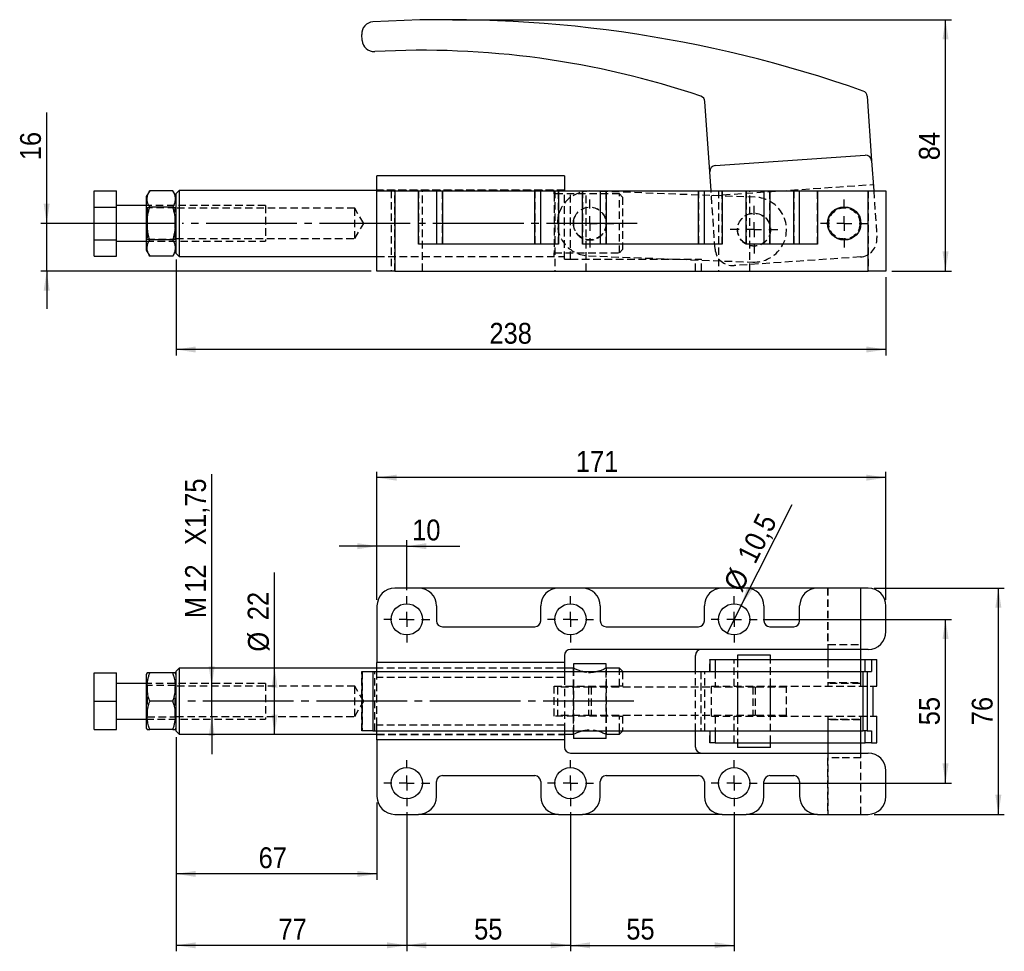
# Model space of a CAD drawing. Extents: x 55 to 804, y 46 to 553.
# Tile 2 of 3: x 87 to 418, y 228 to 541. Entities that reach past the tile are written whole.
import ezdxf

# ---------------------------------------------------------------- set-up
doc = ezdxf.new("R2010")
doc.units = 0
doc.header["$LTSCALE"] = 2
for name, pattern in [('SLD-MISTA-LONGA', [19.05, 15.24, -1.27, 1.27, -1.27]), ('SLD-SÓLIDA', [0]), ('SLD-TRACEJADA', [1.905, 1.27, -0.635])]:
    doc.linetypes.add(name, pattern=pattern)
doc.layers.get('0').update_dxf_attribs({"linetype": 'CONTINUOUS'})
doc.styles.add('SLDTEXTSTYLE0', font='GOTHIC.TTF', dxfattribs={"width": 0.913})
doc.dimstyles.new('SLDDIMSTYLE0', dxfattribs={"dimtxt": 7, "dimasz": 6.604, "dimexe": 0, "dimexo": 0.0625, "dimgap": 1.75, "dimtad": 1, "dimrnd": 1e-09, "dimzin": 12, "dimtxsty": 'SLDTEXTSTYLE0', "dimsah": 1, "dimcen": 0.09, "dimazin": 3, "dimtfac": 1, "dimtmove": 0, "dimatfit": 3, "dimtolj": 1, "dimtzin": 12})
doc.dimstyles.new('SLDDIMSTYLE1', dxfattribs={"dimtxt": 7, "dimasz": 6.604, "dimexe": 0, "dimexo": 0.0625, "dimgap": 1.75, "dimtad": 1, "dimdec": 0, "dimrnd": 1e-09, "dimzin": 12, "dimtxsty": 'SLDTEXTSTYLE0', "dimsah": 1, "dimcen": 0.09, "dimazin": 3, "dimtfac": 1, "dimtofl": 0, "dimtmove": 0, "dimatfit": 3, "dimtolj": 1, "dimtzin": 12})
doc.dimstyles.new('SLDDIMSTYLE2', dxfattribs={"dimtxt": 7, "dimasz": 6.604, "dimexe": 0, "dimexo": 0.0625, "dimgap": 1.75, "dimtad": 1, "dimdec": 0, "dimrnd": 1e-09, "dimzin": 12, "dimtxsty": 'SLDTEXTSTYLE0', "dimsah": 1, "dimcen": 0.09, "dimazin": 3, "dimtfac": 1, "dimtdec": 0, "dimtofl": 0, "dimtmove": 0, "dimatfit": 3, "dimtolj": 1, "dimtzin": 12})
doc.dimstyles.new('SLDDIMSTYLE3', dxfattribs={"dimtxt": 7, "dimasz": 6.604, "dimexe": 0, "dimexo": 0.0625, "dimgap": 1.75, "dimtad": 1, "dimrnd": 1e-09, "dimzin": 12, "dimtxsty": 'SLDTEXTSTYLE0', "dimsah": 1, "dimcen": 0.09, "dimazin": 3, "dimtfac": 1, "dimtofl": 0, "dimtmove": 0, "dimatfit": 3, "dimtolj": 1, "dimtzin": 12})
doc.dimstyles.new('SLDDIMSTYLE4', dxfattribs={"dimtxt": 7, "dimasz": 6.604, "dimexe": 0, "dimexo": 0.0625, "dimgap": 1.75, "dimtad": 1, "dimrnd": 1e-09, "dimzin": 12, "dimtxsty": 'SLDTEXTSTYLE0', "dimblk1": 'NONE', "dimsah": 1, "dimcen": 0, "dimazin": 3, "dimtfac": 1, "dimtmove": 0, "dimatfit": 3, "dimtolj": 1, "dimtzin": 12})

# ---------------------------------------------------------------- blocks, each defined once
blk = doc.blocks.new('*D1')
for p, q in [((95.89, 472.39), (95.89, 509.66)), ((139.36, 472.39), (93.89, 472.39)), ((95.89, 456.39), (95.89, 472.39)), ((204.85, 456.39), (93.89, 456.39)), ((95.89, 456.39), (95.89, 443.69))]:
    blk.add_line(p, q)
for points in [[(95.89, 472.39), (96.9, 479), (94.87, 479)], [(95.89, 456.39), (94.87, 449.79), (96.9, 449.79)]]:
    blk.add_solid(points)
at = {"insert": (86.95, 493.63, 0.1), "char_height": 7, "attachment_point": 1, "rotation": 90, "style": 'SLDTEXTSTYLE0'}
blk.add_mtext('16', dxfattribs=at)
blk = doc.blocks.new('*D2')
for p, q in [((232.23, 540.83), (399.85, 540.83)), ((397.85, 456.39), (397.85, 540.83)), ((379.85, 456.39), (399.85, 456.39))]:
    blk.add_line(p, q)
for points in [[(397.85, 540.83), (396.83, 534.23), (398.87, 534.23)], [(397.85, 456.39), (398.87, 463), (396.83, 463)]]:
    blk.add_solid(points)
at = {"insert": (388.91, 493.63, 0.1), "char_height": 7, "attachment_point": 1, "rotation": 90, "style": 'SLDTEXTSTYLE0'}
blk.add_mtext('84', dxfattribs=at)
blk = doc.blocks.new('*D3')
for p, q in [((139.36, 460.28), (139.36, 428.05)), ((377.85, 454.39), (377.85, 428.05)), ((377.85, 430.05), (139.36, 430.05))]:
    blk.add_line(p, q)
for points in [[(139.36, 430.05), (145.96, 429.04), (145.96, 431.07)], [(377.85, 430.05), (371.25, 431.07), (371.25, 429.04)]]:
    blk.add_solid(points)
at = {"insert": (244.63, 439, 0.1), "char_height": 7, "attachment_point": 1, "style": 'SLDTEXTSTYLE0'}
blk.add_mtext('238', dxfattribs=at)
blk = doc.blocks.new('SW_CENTERMARKSYMBOL_0')
at = {"color": 0}
for p, q in [((0, 5), (0, 8.05)), ((-5, 0), (-8.05, 0)), ((0, 0), (-2.5, 0)), ((0, 0), (0, 2.5)), ((0, 0), (0, -2.5)), ((0, 0), (2.5, 0)), ((5, 0), (8.05, 0)), ((0, -5), (0, -8.05))]:
    blk.add_line(p, q, dxfattribs=at)
blk = doc.blocks.new('SW_CENTERMARKSYMBOL_1')
at = {"color": 0}
for p, q in [((0, 5), (0, 8.05)), ((-5, 0), (-8.05, 0)), ((0, 0), (-2.5, 0)), ((0, 0), (0, 2.5)), ((0, 0), (0, -2.5)), ((0, 0), (2.5, 0)), ((5, 0), (8.05, 0)), ((0, -5), (0, -8.05))]:
    blk.add_line(p, q, dxfattribs=at)
blk = doc.blocks.new('SW_CENTERMARKSYMBOL_2')
at = {"color": 0}
for p, q in [((0, 5), (0, 8.05)), ((-5, 0), (-8.05, 0)), ((0, 0), (-2.5, 0)), ((0, 0), (0, 2.5)), ((0, 0), (0, -2.5)), ((0, 0), (2.5, 0)), ((5, 0), (8.05, 0)), ((0, -5), (0, -8.05))]:
    blk.add_line(p, q, dxfattribs=at)
blk = doc.blocks.new('*D7')
for p, q in [((139.36, 299.81), (139.36, 251.92)), ((206.85, 277.92), (206.85, 251.92)), ((206.85, 253.92), (139.36, 253.92))]:
    blk.add_line(p, q)
for points in [[(139.36, 253.92), (145.96, 252.91), (145.96, 254.94)], [(206.85, 253.92), (200.25, 254.94), (200.25, 252.91)]]:
    blk.add_solid(points)
at = {"insert": (167.09, 262.86, -44.19), "char_height": 7, "attachment_point": 1, "style": 'SLDTEXTSTYLE0'}
blk.add_mtext('67', dxfattribs=at)
blk = doc.blocks.new('*D8')
for p, q in [((139.36, 299.81), (139.36, 227.92)), ((216.85, 274.67), (216.85, 227.92)), ((216.85, 229.92), (139.36, 229.92))]:
    blk.add_line(p, q)
for points in [[(139.36, 229.92), (145.96, 228.91), (145.96, 230.94)], [(216.85, 229.92), (210.25, 230.94), (210.25, 228.91)]]:
    blk.add_solid(points)
at = {"insert": (173.76, 238.86, -44.19), "char_height": 7, "attachment_point": 1, "style": 'SLDTEXTSTYLE0'}
blk.add_mtext('77', dxfattribs=at)
blk = doc.blocks.new('*D9')
for p, q in [((216.85, 274.67), (216.85, 227.92)), ((271.85, 274.67), (271.85, 227.92)), ((271.85, 229.92), (216.85, 229.92))]:
    blk.add_line(p, q)
for points in [[(216.85, 229.92), (223.45, 228.91), (223.45, 230.94)], [(271.85, 229.92), (265.25, 230.94), (265.25, 228.91)]]:
    blk.add_solid(points)
at = {"insert": (239.49, 238.86, -44.19), "char_height": 7, "attachment_point": 1, "style": 'SLDTEXTSTYLE0'}
blk.add_mtext('55', dxfattribs=at)
blk = doc.blocks.new('*D10')
for p, q in [((271.85, 274.67), (271.85, 227.92)), ((326.85, 274.67), (326.85, 227.92)), ((271.85, 229.92), (326.85, 229.92))]:
    blk.add_line(p, q)
for points in [[(271.85, 229.92), (278.45, 228.91), (278.45, 230.94)], [(326.85, 229.92), (320.25, 230.94), (320.25, 228.91)]]:
    blk.add_solid(points)
at = {"insert": (290.61, 238.86, -44.19), "char_height": 7, "attachment_point": 1, "style": 'SLDTEXTSTYLE0'}
blk.add_mtext('55', dxfattribs=at)
blk = doc.blocks.new('*D11')
for p, q in [((336.6, 339.42), (399.85, 339.42)), ((397.85, 284.42), (397.85, 339.42)), ((336.6, 284.42), (399.85, 284.42))]:
    blk.add_line(p, q)
for points in [[(397.85, 339.42), (396.83, 332.82), (398.87, 332.82)], [(397.85, 284.42), (398.87, 291.03), (396.83, 291.03)]]:
    blk.add_solid(points)
at = {"insert": (388.91, 303.85, -44.19), "char_height": 7, "attachment_point": 1, "rotation": 90, "style": 'SLDTEXTSTYLE0'}
blk.add_mtext('55', dxfattribs=at)
blk = doc.blocks.new('*D12')
for p, q in [((373.85, 349.92), (417.6, 349.92)), ((415.6, 273.92), (415.6, 349.92)), ((373.85, 273.92), (417.6, 273.92))]:
    blk.add_line(p, q)
for points in [[(415.6, 349.92), (414.58, 343.32), (416.62, 343.32)], [(415.6, 273.92), (416.62, 280.53), (414.58, 280.53)]]:
    blk.add_solid(points)
at = {"insert": (406.66, 303.85, -44.19), "char_height": 7, "attachment_point": 1, "rotation": 90, "style": 'SLDTEXTSTYLE0'}
blk.add_mtext('76', dxfattribs=at)
blk = doc.blocks.new('*D13')
for p, q in [((206.85, 345.92), (206.85, 389.01)), ((377.85, 387.01), (206.85, 387.01)), ((377.85, 345.92), (377.85, 389.01))]:
    blk.add_line(p, q)
for points in [[(206.85, 387.01), (213.45, 386), (213.45, 388.03)], [(377.85, 387.01), (371.25, 388.03), (371.25, 386)]]:
    blk.add_solid(points)
at = {"insert": (273.67, 395.96, -44.19), "char_height": 7, "attachment_point": 1, "style": 'SLDTEXTSTYLE0'}
blk.add_mtext('171', dxfattribs=at)
blk = doc.blocks.new('*D14')
for p, q in [((206.85, 363.99), (194.15, 363.99)), ((206.85, 345.92), (206.85, 365.99)), ((216.85, 363.99), (206.85, 363.99)), ((216.85, 349.17), (216.85, 365.99)), ((216.85, 363.99), (234.71, 363.99))]:
    blk.add_line(p, q)
for points in [[(206.85, 363.99), (200.25, 365.01), (200.25, 362.98)], [(216.85, 363.99), (223.45, 362.98), (223.45, 365.01)]]:
    blk.add_solid(points)
at = {"insert": (218.68, 372.93, -44.19), "char_height": 7, "attachment_point": 1, "style": 'SLDTEXTSTYLE0'}
blk.add_mtext('10', dxfattribs=at)
blk = doc.blocks.new('*D16')
for q in [(346.32, 378.02), (324.49, 334.73)]:
    blk.add_line((329.21, 344.11), q)
blk.add_solid([(329.21, 344.11), (333.1, 349.55), (331.28, 350.46)])
at = {"char_height": 7, "attachment_point": 1, "rotation": 63.2337, "style": 'SLDTEXTSTYLE0'}
for s, insert in [('10,5', (327.64, 360.8, -44.19)), ('%%c', (322.98, 351.33, -44.19))]:
    blk.add_mtext(s, dxfattribs=dict(at, insert=insert))
blk = doc.blocks.new('_NONE')
blk = doc.blocks.new('*D17')
for p, q in [((151.33, 317.02), (151.33, 388.19)), ((151.33, 306.82), (151.33, 317.02)), ((151.33, 306.82), (151.33, 294.12))]:
    blk.add_line(p, q)
for points in [[(151.33, 317.02), (152.34, 323.63), (150.31, 323.63)], [(151.33, 306.82), (150.31, 300.22), (152.34, 300.22)]]:
    blk.add_solid(points)
at = {"char_height": 7, "attachment_point": 1, "rotation": 90, "style": 'SLDTEXTSTYLE0'}
for s, insert in [('X1,75', (142.39, 364.4, -44.19)), ('12', (142.39, 348.37, -44.19)), ('M', (142.39, 339.79, -44.19))]:
    blk.add_mtext(s, dxfattribs=dict(at, insert=insert))
blk = doc.blocks.new('*D18')
for p, q in [((172.46, 323.03), (172.46, 355.17)), ((172.46, 300.81), (172.46, 323.03))]:
    blk.add_line(p, q)
for points in [[(172.46, 323.03), (171.44, 316.43), (173.48, 316.43)], [(172.46, 300.81), (173.48, 307.41), (171.44, 307.41)]]:
    blk.add_solid(points)
at = {"char_height": 7, "attachment_point": 1, "rotation": 90, "style": 'SLDTEXTSTYLE0'}
for s, insert in [('22', (163.41, 339.14, -44.19)), ('%%c', (163.52, 328.58, -44.19))]:
    blk.add_mtext(s, dxfattribs=dict(at, insert=insert))
blk = doc.blocks.new('SW_CENTERMARKSYMBOL_3')
at = {"color": 0}
for p, q in [((0, 5), (0, 7.75)), ((-5, 0), (-7.75, 0)), ((0, 0), (-2.5, 0)), ((0, 0), (0, 2.5)), ((0, 0), (0, -2.5)), ((0, 0), (2.5, 0)), ((5, 0), (7.75, 0)), ((0, -5), (0, -7.75))]:
    blk.add_line(p, q, dxfattribs=at)
blk = doc.blocks.new('SW_CENTERMARKSYMBOL_4')
at = {"color": 0}
for p, q in [((0, 5), (0, 7.75)), ((-5, 0), (-7.75, 0)), ((0, 0), (-2.5, 0)), ((0, 0), (0, 2.5)), ((0, 0), (0, -2.5)), ((0, 0), (2.5, 0)), ((5, 0), (7.75, 0)), ((0, -5), (0, -7.75))]:
    blk.add_line(p, q, dxfattribs=at)
blk = doc.blocks.new('SW_CENTERMARKSYMBOL_5')
at = {"color": 0}
for p, q in [((0, 5), (0, 7.75)), ((-5, 0), (-7.75, 0)), ((0, 0), (-2.5, 0)), ((0, 0), (0, 2.5)), ((0, 0), (0, -2.5)), ((0, 0), (2.5, 0)), ((5, 0), (7.75, 0)), ((0, -5), (0, -7.75))]:
    blk.add_line(p, q, dxfattribs=at)
blk = doc.blocks.new('SW_CENTERMARKSYMBOL_6')
at = {"color": 0}
for p, q in [((0, 5), (0, 7.75)), ((-5, 0), (-7.75, 0)), ((0, 0), (-2.5, 0)), ((0, 0), (0, 2.5)), ((0, 0), (0, -2.5)), ((0, 0), (2.5, 0)), ((5, 0), (7.75, 0)), ((0, -5), (0, -7.75))]:
    blk.add_line(p, q, dxfattribs=at)
blk = doc.blocks.new('SW_CENTERMARKSYMBOL_7')
at = {"color": 0}
for p, q in [((0, 5), (0, 7.75)), ((-5, 0), (-7.75, 0)), ((0, 0), (-2.5, 0)), ((0, 0), (0, 2.5)), ((0, 0), (0, -2.5)), ((0, 0), (2.5, 0)), ((5, 0), (7.75, 0)), ((0, -5), (0, -7.75))]:
    blk.add_line(p, q, dxfattribs=at)
blk = doc.blocks.new('SW_CENTERMARKSYMBOL_8')
at = {"color": 0}
for p, q in [((0, 5), (0, 7.75)), ((-5, 0), (-7.75, 0)), ((0, 0), (-2.5, 0)), ((0, 0), (0, 2.5)), ((0, 0), (0, -2.5)), ((0, 0), (2.5, 0)), ((5, 0), (7.75, 0)), ((0, -5), (0, -7.75))]:
    blk.add_line(p, q, dxfattribs=at)

msp = doc.modelspace()

# ---------------------------------------------------------------- linework, layer by layer
at = {"color": 7, "linetype": 'SLD-SÓLIDA'}
for p, q in [((201.868, 533.831), (201.731, 535.834)), ((318.657, 489.744), (317.038, 513.359)), ((371.546, 515.109), (373.03, 493.472)), ((320.516, 491.876), (370.898, 495.331)), ((373.03, 493.472), (373.721, 483.395)), ((319.093, 483.395), (318.657, 489.744)), ((269.85, 488.395), (206.85, 488.395)), ((206.85, 483.395), (206.85, 488.395)), ((269.85, 488.395), (269.85, 483.395)), ((111.86, 483.364), (119.36, 483.364)), ((111.86, 477.88), (111.86, 483.364)), ((119.36, 477.88), (119.36, 483.364)), ((130.498, 483.364), (129.36, 481.395)), ((138.223, 483.364), (130.498, 483.364)), ((139.36, 481.395), (138.223, 483.364)), ((140.36, 483.507), (139.36, 482.507)), ((206.85, 483.507), (140.36, 483.507)), ((140.36, 483.507), (140.36, 461.282)), ((206.85, 456.395), (206.85, 483.395)), ((206.85, 483.395), (212.85, 483.395)), ((212.85, 483.395), (212.85, 456.395)), ((212.85, 483.395), (220.85, 483.395)), ((220.85, 465.395), (220.85, 483.395)), ((220.85, 483.395), (226.85, 483.395)), ((226.85, 483.395), (226.85, 465.395)), ((226.85, 483.395), (228.85, 483.395)), ((228.85, 483.395), (228.85, 465.395)), ((228.85, 483.395), (259.85, 483.395)), ((259.85, 465.395), (259.85, 483.395)), ((259.85, 483.395), (261.85, 483.395)), ((261.85, 465.395), (261.85, 483.395)), ((261.85, 483.395), (267.85, 483.395)), ((267.85, 483.395), (267.85, 465.395)), ((267.85, 483.395), (275.85, 483.395)), ((275.85, 465.395), (275.85, 483.395)), ((275.85, 483.395), (281.85, 483.395)), ((281.85, 483.395), (281.85, 465.395)), ((281.85, 483.395), (283.85, 483.395)), ((283.85, 483.395), (283.85, 465.395)), ((283.85, 483.395), (314.85, 483.395)), ((314.85, 465.395), (314.85, 483.395)), ((314.85, 483.395), (316.85, 483.395)), ((316.85, 465.395), (316.85, 483.395)), ((316.85, 483.395), (322.85, 483.395)), ((322.85, 483.395), (322.85, 465.395)), ((322.85, 483.395), (330.85, 483.395)), ((330.85, 465.395), (330.85, 483.395)), ((330.85, 483.395), (336.85, 483.395)), ((336.85, 483.395), (336.85, 465.395)), ((336.85, 483.395), (338.85, 483.395)), ((338.85, 483.395), (338.85, 465.395)), ((338.85, 483.395), (346.85, 483.395)), ((346.85, 465.395), (346.85, 483.395)), ((346.85, 483.395), (348.85, 483.395)), ((348.85, 465.395), (348.85, 483.395)), ((348.85, 483.395), (354.85, 483.395)), ((354.85, 483.395), (354.85, 465.395)), ((354.85, 483.395), (371.85, 483.395)), ((371.85, 456.395), (371.85, 483.395)), ((371.85, 483.395), (377.85, 483.395)), ((377.85, 483.395), (377.85, 456.395)), ((129.36, 481.395), (129.36, 472.395)), ((139.36, 462.282), (139.36, 482.507)), ((111.86, 477.88), (119.36, 477.88)), ((111.86, 466.91), (111.86, 477.88)), ((129.36, 478.395), (119.36, 478.395)), ((119.36, 466.91), (119.36, 477.88)), ((138.223, 477.88), (130.498, 477.88)), ((129.36, 472.395), (129.36, 463.395)), ((111.86, 461.425), (111.86, 466.91)), ((111.86, 466.91), (119.36, 466.91)), ((119.36, 461.425), (119.36, 466.91)), ((138.223, 466.91), (130.498, 466.91)), ((119.36, 466.395), (129.36, 466.395)), ((129.36, 463.395), (130.498, 461.425)), ((138.223, 461.425), (139.36, 463.395)), ((267.85, 465.395), (220.85, 465.395)), ((322.85, 465.395), (275.85, 465.395)), ((354.85, 465.395), (330.85, 465.395)), ((111.86, 461.425), (119.36, 461.425)), ((138.223, 461.425), (130.498, 461.425)), ((139.36, 462.282), (140.36, 461.282)), ((140.36, 461.282), (206.85, 461.282)), ((212.85, 456.395), (206.85, 456.395)), ((212.85, 456.395), (371.85, 456.395)), ((377.85, 456.395), (371.85, 456.395)), ((220.85, 349.921), (212.85, 349.921)), ((267.85, 349.921), (220.85, 349.921)), ((275.85, 349.921), (267.85, 349.921)), ((322.85, 349.921), (275.85, 349.921)), ((330.85, 349.921), (322.85, 349.921)), ((354.85, 349.921), (330.85, 349.921)), ((371.85, 349.921), (354.85, 349.921)), ((206.85, 343.921), (206.85, 324.921)), ((226.85, 343.921), (226.85, 338.921)), ((261.85, 338.921), (261.85, 343.921)), ((281.85, 343.921), (281.85, 338.921)), ((316.85, 338.921), (316.85, 343.921)), ((336.85, 343.921), (336.85, 338.921)), ((348.85, 338.921), (348.85, 343.921)), ((377.85, 335.321), (377.85, 343.921)), ((228.85, 336.921), (259.85, 336.921)), ((283.85, 336.921), (314.85, 336.921)), ((338.85, 336.921), (346.85, 336.921)), ((371.85, 329.321), (271.85, 329.321)), ((358.35, 329.321), (358.35, 325.921)), ((369.35, 325.921), (369.35, 329.321)), ((269.85, 324.921), (206.85, 324.921)), ((206.85, 321.921), (206.85, 324.921)), ((269.85, 327.321), (269.85, 324.921)), ((269.85, 324.921), (269.85, 321.921)), ((272.86, 324.421), (272.86, 323.034)), ((283.86, 324.421), (272.86, 324.421)), ((283.86, 323.034), (283.86, 324.421)), ((313.85, 321.921), (313.85, 327.321)), ((318.653, 325.921), (318.653, 321.921)), ((318.653, 325.921), (320.516, 325.921)), ((320.516, 325.921), (320.516, 321.921)), ((320.516, 325.921), (370.898, 325.921)), ((328.021, 327.421), (328.021, 325.921)), ((339.021, 327.421), (328.021, 327.421)), ((339.021, 325.921), (339.021, 327.421)), ((370.898, 321.921), (370.898, 325.921)), ((370.898, 325.921), (373.03, 325.921)), ((373.03, 325.921), (373.03, 321.921)), ((373.03, 325.921), (374.808, 325.921)), ((374.808, 316.921), (374.808, 325.921)), ((374.808, 325.921), (374.822, 325.921)), ((374.822, 316.921), (374.822, 325.921)), ((111.86, 311.921), (111.86, 321.421)), ((111.86, 321.421), (119.36, 321.421)), ((119.36, 311.921), (119.36, 321.421)), ((129.649, 321.421), (129.36, 320.921)), ((129.36, 320.921), (129.36, 302.921)), ((138.223, 321.421), (130.498, 321.421)), ((139.36, 320.921), (139.072, 321.421)), ((140.36, 323.034), (139.36, 322.034)), ((139.36, 301.809), (139.36, 322.034)), ((206.85, 323.034), (140.36, 323.034)), ((140.36, 323.034), (140.36, 300.809)), ((201.721, 321.921), (201.721, 301.921)), ((201.721, 321.921), (205.486, 321.921)), ((205.486, 321.921), (205.486, 301.921)), ((205.486, 321.921), (370.216, 321.921)), ((272.819, 323.034), (269.85, 323.034)), ((288.36, 323.034), (283.892, 323.034)), ((289.36, 322.034), (288.36, 323.034)), ((288.36, 321.921), (288.36, 323.034)), ((289.36, 322.034), (289.36, 321.921)), ((370.216, 301.921), (370.216, 321.921)), ((370.216, 321.921), (371.546, 321.921)), ((371.546, 321.921), (371.546, 301.921)), ((371.546, 321.921), (373.03, 321.921)), ((129.36, 317.921), (119.36, 317.921)), ((373.577, 316.921), (374.808, 316.921)), ((373.577, 306.921), (373.577, 316.921)), ((374.822, 316.921), (374.808, 316.921)), ((111.86, 311.921), (119.36, 311.921)), ((111.86, 302.421), (111.86, 311.921)), ((119.36, 302.421), (119.36, 311.921)), ((138.223, 311.921), (130.498, 311.921)), ((119.36, 305.921), (129.36, 305.921)), ((373.577, 306.921), (374.808, 306.921)), ((374.808, 297.921), (374.808, 306.921)), ((374.808, 306.921), (374.822, 306.921)), ((374.822, 297.921), (374.822, 306.921)), ((111.86, 302.421), (119.36, 302.421)), ((129.36, 302.921), (129.649, 302.421)), ((138.223, 302.421), (130.498, 302.421)), ((139.072, 302.421), (139.36, 302.921)), ((139.36, 301.809), (140.36, 300.809)), ((205.486, 301.921), (201.721, 301.921)), ((205.486, 301.921), (370.216, 301.921)), ((206.85, 298.921), (206.85, 301.921)), ((269.85, 301.921), (269.85, 298.921)), ((288.36, 300.809), (288.36, 301.921)), ((288.36, 300.809), (289.36, 301.809)), ((289.36, 301.921), (289.36, 301.809)), ((313.85, 296.521), (313.85, 301.921)), ((318.653, 301.921), (318.653, 297.921)), ((320.516, 301.921), (320.516, 297.921)), ((371.546, 301.921), (370.216, 301.921)), ((370.898, 297.921), (370.898, 301.921)), ((371.546, 301.921), (373.03, 301.921)), ((373.03, 301.921), (373.03, 297.921)), ((140.36, 300.809), (206.85, 300.809)), ((269.85, 298.921), (206.85, 298.921)), ((206.85, 298.921), (206.85, 279.921)), ((269.85, 300.809), (272.81, 300.809)), ((269.85, 298.921), (269.85, 296.521)), ((272.86, 300.809), (272.86, 299.421)), ((283.86, 299.421), (272.86, 299.421)), ((283.86, 299.421), (283.86, 300.809)), ((283.892, 300.809), (288.36, 300.809)), ((320.516, 297.921), (318.653, 297.921)), ((320.516, 297.921), (370.898, 297.921)), ((328.021, 297.921), (328.021, 296.421)), ((339.021, 296.421), (339.021, 297.921)), ((358.35, 297.921), (358.35, 294.521)), ((369.35, 294.521), (369.35, 297.921)), ((373.03, 297.921), (370.898, 297.921)), ((373.03, 297.921), (374.808, 297.921)), ((374.822, 297.921), (374.808, 297.921)), ((271.85, 294.521), (371.85, 294.521)), ((339.021, 296.421), (328.021, 296.421)), ((377.85, 279.921), (377.85, 288.521)), ((226.85, 279.921), (226.85, 284.921)), ((228.85, 286.921), (259.85, 286.921)), ((261.85, 284.921), (261.85, 279.921)), ((281.85, 279.921), (281.85, 284.921)), ((283.85, 286.921), (314.85, 286.921)), ((316.85, 284.921), (316.85, 279.921)), ((336.85, 279.921), (336.85, 284.921)), ((338.85, 286.921), (346.85, 286.921)), ((348.85, 284.921), (348.85, 279.921)), ((212.85, 273.921), (220.85, 273.921)), ((267.85, 273.921), (220.85, 273.921)), ((267.85, 273.921), (275.85, 273.921)), ((322.85, 273.921), (275.85, 273.921)), ((322.85, 273.921), (330.85, 273.921)), ((354.85, 273.921), (330.85, 273.921)), ((354.85, 273.921), (371.85, 273.921))]:
    msp.add_line(p, q, dxfattribs=at)
at = {"color": 7, "linetype": 'SLD-TRACEJADA'}
for p, q in [((269.85, 483.52), (206.85, 483.52)), ((266.36, 483.507), (206.85, 483.507)), ((211.6, 483.395), (211.6, 456.395)), ((212.85, 456.395), (212.85, 483.395)), ((220.85, 483.395), (220.85, 465.395)), ((222.1, 456.395), (222.1, 483.395)), ((228.85, 465.395), (228.85, 483.395)), ((259.85, 483.395), (259.85, 465.395)), ((266.36, 482.319), (266.36, 483.507)), ((266.6, 483.395), (266.6, 456.395)), ((267.85, 465.395), (267.85, 483.395)), ((269.85, 460.395), (269.85, 483.395)), ((271.85, 460.395), (271.85, 483.395)), ((275.85, 483.395), (275.85, 465.395)), ((277.1, 456.395), (277.1, 483.395)), ((333.932, 481.208), (278.771, 483.287)), ((283.85, 473.088), (283.85, 483.395)), ((314.85, 483.395), (314.85, 465.395)), ((320.436, 463.805), (319.093, 483.395)), ((319.205, 481.763), (373.577, 485.491)), ((321.6, 483.395), (321.6, 456.395)), ((322.85, 465.395), (322.85, 483.395)), ((330.85, 483.395), (330.85, 465.395)), ((332.1, 456.395), (332.1, 483.395)), ((338.85, 465.395), (338.85, 483.395)), ((346.85, 483.395), (346.85, 465.395)), ((354.85, 465.395), (354.85, 483.395)), ((371.85, 483.395), (371.85, 456.395)), ((373.721, 483.395), (374.808, 467.533)), ((288.36, 482.319), (266.36, 482.319)), ((266.36, 482.319), (266.36, 462.471)), ((288.36, 462.471), (288.36, 482.319)), ((288.36, 482.319), (289.36, 481.185)), ((289.36, 481.185), (289.36, 463.605)), ((169.36, 478.395), (129.36, 478.395)), ((129.627, 477.645), (129.36, 478.026)), ((129.627, 477.645), (129.627, 467.145)), ((139.093, 477.645), (129.627, 477.645)), ((139.36, 478.026), (139.093, 477.645)), ((139.093, 472.395), (139.093, 477.645)), ((199.36, 477.495), (139.36, 477.495)), ((169.36, 478.395), (169.36, 466.395)), ((199.36, 467.295), (199.36, 477.495)), ((202.425, 472.395), (199.36, 477.495)), ((139.093, 467.145), (139.093, 472.395)), ((199.36, 467.295), (202.425, 472.395)), ((283.85, 465.395), (283.85, 471.709)), ((129.36, 466.763), (129.627, 467.145)), ((129.627, 467.145), (139.093, 467.145)), ((139.093, 467.145), (139.36, 466.763)), ((139.36, 467.295), (199.36, 467.295)), ((277.888, 466.865), (278.151, 466.849)), ((129.36, 466.395), (169.36, 466.395)), ((289.36, 463.605), (288.36, 462.471)), ((206.85, 461.282), (266.36, 461.282)), ((206.85, 461.27), (269.85, 461.27)), ((266.36, 462.471), (288.36, 462.471)), ((266.36, 461.282), (266.36, 462.471)), ((269.85, 460.395), (271.85, 460.395)), ((271.85, 460.395), (315.85, 460.395)), ((277.95, 461.503), (333.111, 459.423)), ((313.85, 456.395), (313.85, 460.395)), ((315.85, 456.395), (315.85, 460.395)), ((369.233, 461.137), (326.832, 458.229)), ((358.25, 349.921), (358.25, 330.921)), ((358.3, 349.921), (358.3, 329.321)), ((369.4, 329.321), (369.4, 349.921)), ((369.45, 330.921), (369.45, 349.921)), ((358.25, 330.921), (358.407, 330.921)), ((358.35, 330.921), (358.35, 329.321)), ((358.407, 330.921), (369.45, 330.921)), ((369.35, 329.321), (369.35, 330.921)), ((318.657, 321.921), (318.657, 325.921)), ((320.436, 325.921), (320.436, 316.921)), ((326.832, 316.921), (326.832, 325.921)), ((327.971, 325.921), (327.971, 316.921)), ((328.021, 325.921), (328.021, 297.921)), ((339.021, 297.921), (339.021, 325.921)), ((339.071, 316.921), (339.071, 325.921)), ((358.3, 325.921), (358.3, 316.921)), ((358.35, 325.921), (358.35, 318.171)), ((369.233, 325.921), (369.233, 316.921)), ((369.35, 318.171), (369.35, 325.921)), ((369.4, 316.921), (369.4, 325.921)), ((201.731, 301.921), (201.731, 321.921)), ((201.868, 321.921), (201.868, 301.921)), ((206.078, 301.921), (206.078, 321.921)), ((269.85, 323.046), (206.85, 323.046)), ((269.85, 323.034), (206.85, 323.034)), ((206.85, 319.921), (206.85, 321.921)), ((269.85, 321.921), (269.85, 319.921)), ((272.81, 323.034), (272.81, 316.921)), ((272.86, 323.034), (272.86, 300.809)), ((283.86, 300.809), (283.86, 323.034)), ((283.91, 316.921), (283.91, 323.034)), ((288.36, 316.921), (288.36, 321.921)), ((289.36, 321.921), (289.36, 316.921)), ((313.85, 301.921), (313.85, 321.921)), ((315.685, 321.921), (315.685, 301.921)), ((317.038, 301.921), (317.038, 321.921)), ((169.36, 317.921), (129.36, 317.921)), ((129.627, 317.171), (129.36, 317.553)), ((139.36, 317.553), (139.093, 317.171)), ((169.36, 317.921), (169.36, 305.921)), ((269.85, 319.921), (206.85, 319.921)), ((206.85, 303.921), (206.85, 319.921)), ((269.85, 319.921), (269.85, 303.921)), ((358.35, 318.171), (369.35, 318.171)), ((358.35, 318.171), (358.6, 317.921)), ((369.1, 317.921), (358.6, 317.921)), ((369.1, 317.921), (369.35, 318.171)), ((129.627, 317.171), (129.627, 306.671)), ((139.093, 317.171), (129.627, 317.171)), ((139.093, 306.671), (139.093, 317.171)), ((199.36, 317.021), (139.36, 317.021)), ((199.36, 306.821), (199.36, 317.021)), ((202.425, 311.921), (199.36, 317.021)), ((266.36, 316.921), (288.36, 316.921)), ((266.36, 306.921), (266.36, 316.921)), ((278.771, 316.684), (267.46, 316.684)), ((267.46, 316.684), (267.46, 307.159)), ((272.81, 316.684), (272.81, 307.159)), ((277.95, 316.684), (277.95, 307.159)), ((278.771, 316.684), (278.771, 307.159)), ((333.932, 316.684), (278.771, 316.684)), ((283.91, 307.159), (283.91, 316.684)), ((289.36, 316.921), (288.36, 316.921)), ((319.205, 316.921), (373.577, 316.921)), ((319.205, 306.921), (319.205, 316.921)), ((327.971, 316.684), (327.971, 307.159)), ((333.111, 316.684), (333.111, 307.159)), ((333.932, 316.684), (333.932, 307.159)), ((344.421, 316.684), (333.932, 316.684)), ((339.071, 307.159), (339.071, 316.684)), ((344.421, 307.159), (344.421, 316.684)), ((199.36, 306.821), (202.425, 311.921)), ((129.36, 306.29), (129.627, 306.671)), ((129.36, 305.921), (169.36, 305.921)), ((129.627, 306.671), (139.093, 306.671)), ((139.093, 306.671), (139.36, 306.29)), ((139.36, 306.821), (199.36, 306.821)), ((288.36, 306.921), (266.36, 306.921)), ((278.771, 307.159), (267.46, 307.159)), ((272.81, 306.921), (272.81, 300.809)), ((333.932, 307.159), (278.771, 307.159)), ((283.91, 300.809), (283.91, 306.921)), ((288.36, 301.921), (288.36, 306.921)), ((288.36, 306.921), (289.36, 306.921)), ((289.36, 306.921), (289.36, 301.921)), ((319.205, 306.921), (373.577, 306.921)), ((320.436, 306.921), (320.436, 297.921)), ((326.832, 297.921), (326.832, 306.921)), ((327.971, 306.921), (327.971, 297.921)), ((344.421, 307.159), (333.932, 307.159)), ((339.071, 297.921), (339.071, 306.921)), ((358.3, 306.921), (358.3, 297.921)), ((358.6, 305.921), (358.35, 305.671)), ((369.35, 305.671), (358.35, 305.671)), ((358.35, 305.671), (358.35, 297.921)), ((358.6, 305.921), (369.1, 305.921)), ((369.35, 305.671), (369.1, 305.921)), ((369.233, 306.921), (369.233, 297.921)), ((369.35, 297.921), (369.35, 305.671)), ((369.4, 297.921), (369.4, 306.921)), ((269.85, 303.921), (206.85, 303.921)), ((206.85, 301.921), (206.85, 303.921)), ((269.85, 303.921), (269.85, 301.921)), ((318.657, 297.921), (318.657, 301.921)), ((206.85, 300.809), (269.85, 300.809)), ((206.85, 300.796), (269.85, 300.796)), ((358.3, 294.521), (358.3, 273.921)), ((358.35, 294.521), (358.35, 292.921)), ((369.35, 292.921), (369.35, 294.521)), ((369.4, 273.921), (369.4, 294.521)), ((362.145, 292.921), (358.25, 292.921)), ((358.25, 292.921), (358.25, 273.921)), ((369.45, 292.921), (362.145, 292.921)), ((369.45, 273.921), (369.45, 292.921))]:
    msp.add_line(p, q, dxfattribs=at)
at = {"linetype": 'SLD-MISTA-LONGA'}
for p, q in [((294.238, 472.395), (141.36, 472.395)), ((293.159, 311.921), (141.36, 311.921))]:
    msp.add_line(p, q, dxfattribs=at)
at = {"color": 7, "linetype": 'SLD-TRACEJADA'}
for centre, radius in [((278.36, 472.395), 5.5), ((363.85, 472.395), 5.5), ((363.85, 472.395), 5.25), ((333.521, 470.315), 5.55), ((333.521, 470.315), 5.5)]:
    msp.add_circle(centre, radius, dxfattribs=at)
at = {"color": 7, "linetype": 'SLD-SÓLIDA'}
for centre, radius in [((363.85, 472.395), 5.6), ((363.85, 472.395), 5.55), ((216.85, 339.421), 5.25), ((271.85, 339.421), 5.25), ((326.85, 339.421), 5.25), ((216.85, 284.421), 5.25), ((271.85, 284.421), 5.25), ((326.85, 284.421), 5.25)]:
    msp.add_circle(centre, radius, dxfattribs=at)
for centre, radius, start, end in [((205.721, 536.108), 4, 93.37243, 183.92244), ((230.234, 120.13), 420.7, 70.56505, 93.37243), ((205.859, 534.105), 4, 183.92244, 273.14696), ((222.083, 239.001), 291.549, 71.27362, 93.14696), ((369.551, 514.972), 2, 3.92244, 70.56505), ((315.043, 513.222), 2, 3.92244, 71.27362), ((371.034, 493.335), 2, 3.92244, 93.92244), ((320.653, 489.881), 2, 93.92244, 183.92244), ((212.85, 343.921), 6, 90, 180), ((220.85, 343.921), 6, 0, 90), ((267.85, 343.921), 6, 90, 180), ((275.85, 343.921), 6, 0, 90), ((322.85, 343.921), 6, 90, 180), ((330.85, 343.921), 6, 0, 90), ((354.85, 343.921), 6, 90, 180), ((371.85, 343.921), 6, 0, 90), ((228.85, 338.921), 2, 180, 270), ((259.85, 338.921), 2, 270, 0), ((283.85, 338.921), 2, 180, 270), ((314.85, 338.921), 2, 270, 0), ((338.85, 338.921), 2, 180, 270), ((346.85, 338.921), 2, 270, 0), ((371.85, 335.321), 6, 270, 0), ((271.85, 327.321), 2, 90, 180), ((315.85, 327.321), 2, 90, 180), ((271.85, 296.521), 2, 180, 270), ((315.85, 296.521), 2, 180, 270), ((371.85, 288.521), 6, 0, 90), ((228.85, 284.921), 2, 90, 180), ((259.85, 284.921), 2, 0, 90), ((283.85, 284.921), 2, 90, 180), ((314.85, 284.921), 2, 0, 90), ((338.85, 284.921), 2, 90, 180), ((346.85, 284.921), 2, 0, 90), ((212.85, 279.921), 6, 180, 270), ((220.85, 279.921), 6, 270, 0), ((267.85, 279.921), 6, 180, 270), ((275.85, 279.921), 6, 270, 0), ((322.85, 279.921), 6, 180, 270), ((330.85, 279.921), 6, 270, 0), ((354.85, 279.921), 6, 180, 270), ((371.85, 279.921), 6, 270, 0)]:
    msp.add_arc(centre, radius, start, end, dxfattribs=at)
at = {"color": 7, "linetype": 'SLD-TRACEJADA'}
for centre, radius, start, end in [((278.36, 472.395), 10.9, 87.84099, 267.84099), ((333.521, 470.315), 10.9, 267.84099, 87.84099), ((278.344, 472.359), 5.533, 179.62989, 63.27882), ((278.36, 472.395), 5.55, 170.2826, 190.73667), ((368.822, 467.123), 6, 273.92244, 3.92244), ((326.422, 464.215), 6, 183.92244, 273.92244)]:
    msp.add_arc(centre, radius, start, end, dxfattribs=at)
at = {"color": 7, "linetype": 'SLD-SÓLIDA'}
for points, knots in [([(130.498, 477.88), (130.368, 478.116), (130.142, 478.531), (129.852, 479.259), (129.667, 480.002), (129.632, 480.779), (129.717, 481.457), (129.894, 482.097), (130.152, 482.734), (130.382, 483.154), (130.498, 483.364)], [0, 0, 0, 0, 0.1320313, 0.2318111, 0.3993924, 0.534997, 0.6498831, 0.7654001, 0.882505, 1, 1, 1, 1]), ([(138.223, 483.364), (138.352, 483.128), (138.676, 482.534), (138.971, 481.677), (139.074, 480.93), (139.073, 480.34), (139.004, 479.787), (138.827, 479.147), (138.569, 478.51), (138.339, 478.09), (138.223, 477.88)], [0, 0, 0, 0, 0.1320343, 0.3318214, 0.4670309, 0.5349866, 0.6498753, 0.7653948, 0.8825024, 1, 1, 1, 1]), ([(130.498, 466.91), (130.318, 467.584), (129.958, 468.939), (129.63, 471.253), (129.635, 473.855), (130.021, 476.142), (130.386, 477.472), (130.498, 477.88)], [0, 0, 0, 0, 0.1879053, 0.3775305, 0.6283841, 0.8860141, 1, 1, 1, 1]), ([(138.223, 477.88), (138.335, 477.472), (138.693, 476.165), (139.084, 473.879), (139.094, 471.284), (138.764, 468.945), (138.404, 467.591), (138.223, 466.91)], [0, 0, 0, 0, 0.1139864, 0.3651888, 0.6224673, 0.8102114, 1, 1, 1, 1]), ([(130.498, 461.425), (130.369, 461.662), (130.045, 462.256), (129.75, 463.112), (129.647, 463.859), (129.648, 464.45), (129.717, 465.003), (129.894, 465.642), (130.152, 466.28), (130.382, 466.7), (130.498, 466.91)], [0, 0, 0, 0, 0.1320343, 0.3318214, 0.4670309, 0.5349866, 0.6498753, 0.7653948, 0.8825024, 1, 1, 1, 1]), ([(138.223, 466.91), (138.352, 466.674), (138.676, 466.079), (138.971, 465.223), (139.074, 464.476), (139.073, 463.885), (139.004, 463.332), (138.827, 462.693), (138.569, 462.055), (138.339, 461.635), (138.223, 461.425)], [0, 0, 0, 0, 0.1320343, 0.3318214, 0.4670309, 0.5349866, 0.6498753, 0.7653948, 0.8825024, 1, 1, 1, 1]), ([(130.498, 311.921), (130.369, 312.331), (130.045, 313.36), (129.75, 314.844), (129.647, 316.138), (129.648, 317.16), (129.717, 318.118), (129.894, 319.226), (130.152, 320.33), (130.382, 321.057), (130.498, 321.421)], [0, 0, 0, 0, 0.1320343, 0.3318214, 0.4670309, 0.5349866, 0.6498753, 0.7653948, 0.8825024, 1, 1, 1, 1]), ([(130.498, 321.421), (130.387, 321.421), (130.033, 321.421), (129.67, 321.421), (129.7, 321.421), (129.711, 321.421)], [0, 0, 0, 0, 0.2279853, 0.730418, 1, 1, 1, 1]), ([(138.223, 321.421), (138.352, 321.012), (138.676, 319.983), (138.971, 318.499), (139.074, 317.205), (139.073, 316.183), (139.004, 315.224), (138.827, 314.117), (138.569, 313.013), (138.339, 312.286), (138.223, 311.921)], [0, 0, 0, 0, 0.1320343, 0.3318214, 0.4670309, 0.5349866, 0.6498753, 0.7653948, 0.8825024, 1, 1, 1, 1]), ([(139.013, 321.421), (139.023, 321.421), (139.055, 321.421), (138.694, 321.421), (138.334, 321.421), (138.223, 321.421)], [0, 0, 0, 0, 0.2567025, 0.772008, 1, 1, 1, 1]), ([(275.732, 321.921), (275.403, 322.009), (274.8, 322.169), (274.109, 322.443), (273.558, 322.676), (273.135, 322.874), (272.892, 322.993), (272.793, 323.043), (272.816, 323.031), (272.819, 323.03)], [0, 0, 0, 0, 0.1889502, 0.3461455, 0.5076425, 0.6683095, 0.8345843, 0.9805569, 1, 1, 1, 1]), ([(283.892, 323.025), (283.897, 323.027), (283.925, 323.041), (283.609, 322.883), (282.92, 322.564), (282.125, 322.255), (281.552, 322.052), (281.155, 321.952), (281.035, 321.921)], [0, 0, 0, 0, 0.0545361, 0.3347556, 0.6190635, 0.7732056, 0.9312956, 1, 1, 1, 1]), ([(130.498, 302.421), (130.368, 302.831), (130.142, 303.55), (129.852, 304.81), (129.667, 306.098), (129.632, 307.443), (129.717, 308.618), (129.894, 309.726), (130.152, 310.83), (130.382, 311.557), (130.498, 311.921)], [0, 0, 0, 0, 0.1320313, 0.2318111, 0.3993924, 0.534997, 0.6498831, 0.7654001, 0.882505, 1, 1, 1, 1]), ([(138.223, 311.921), (138.352, 311.512), (138.676, 310.483), (138.971, 308.999), (139.074, 307.705), (139.073, 306.683), (139.004, 305.724), (138.827, 304.617), (138.569, 303.513), (138.339, 302.786), (138.223, 302.421)], [0, 0, 0, 0, 0.1320343, 0.3318214, 0.4670309, 0.5349866, 0.6498753, 0.7653948, 0.8825024, 1, 1, 1, 1]), ([(129.708, 302.421), (129.697, 302.421), (129.666, 302.421), (130.027, 302.421), (130.387, 302.421), (130.498, 302.421)], [0, 0, 0, 0, 0.2567025, 0.772008, 1, 1, 1, 1]), ([(138.223, 302.421), (138.334, 302.421), (138.688, 302.421), (139.051, 302.421), (139.02, 302.421), (139.01, 302.421)], [0, 0, 0, 0, 0.2279853, 0.730418, 1, 1, 1, 1]), ([(272.81, 300.809), (272.823, 300.815), (272.85, 300.829), (273.13, 300.967), (273.805, 301.28), (274.775, 301.675), (275.489, 301.869), (275.68, 301.921)], [0, 0, 0, 0, 0.1433654, 0.2911772, 0.5805842, 0.8876011, 1, 1, 1, 1]), ([(280.976, 301.921), (281.243, 301.855), (281.787, 301.72), (282.442, 301.467), (283.024, 301.228), (283.486, 301.016), (283.778, 300.875), (283.913, 300.808), (283.896, 300.816), (283.892, 300.818)], [0, 0, 0, 0, 0.1500814, 0.3048501, 0.4636983, 0.6249728, 0.7917623, 0.9396131, 1, 1, 1, 1])]:
    msp.add_open_spline(points, degree=3, knots=knots, dxfattribs=at)
at = {"color": 7, "linetype": 'SLD-TRACEJADA'}
for points, knots in [([(272.81, 472.395), (272.825, 472.682), (272.854, 473.265), (273.049, 474.155), (273.351, 474.679), (273.508, 474.951)], [0, 0, 0, 0, 0.318214, 0.6462971, 1, 1, 1, 1]), ([(281.035, 321.921), (280.874, 321.877), (280.427, 321.754), (279.635, 321.619), (278.692, 321.539), (277.535, 321.558), (276.479, 321.695), (275.885, 321.875), (275.732, 321.921)], [0, 0, 0, 0, 0.101226, 0.2819507, 0.4425626, 0.6090518, 0.8994961, 1, 1, 1, 1]), ([(277.923, 321.565), (278.069, 321.555), (278.276, 321.542), (278.483, 321.553), (278.544, 321.557)], [0, 0, 0, 0, 0.7037186, 1, 1, 1, 1]), ([(275.68, 301.921), (275.765, 301.946), (276.128, 302.052), (276.832, 302.186), (277.774, 302.292), (278.95, 302.304), (280.092, 302.178), (280.762, 301.984), (280.976, 301.921)], [0, 0, 0, 0, 0.05448481, 0.23509107, 0.39902522, 0.56908322, 0.86215663, 1, 1, 1, 1])]:
    msp.add_open_spline(points, degree=3, knots=knots, dxfattribs=at)

# ---------------------------------------------------------------- block references
for name, p in [('SW_CENTERMARKSYMBOL_2', (278.36, 472.395)), ('SW_CENTERMARKSYMBOL_0', (363.85, 472.395)), ('SW_CENTERMARKSYMBOL_1', (333.521, 470.315)), ('SW_CENTERMARKSYMBOL_8', (216.85, 339.421)), ('SW_CENTERMARKSYMBOL_5', (271.85, 339.421)), ('SW_CENTERMARKSYMBOL_4', (326.85, 339.421)), ('SW_CENTERMARKSYMBOL_7', (216.85, 284.421)), ('SW_CENTERMARKSYMBOL_6', (271.85, 284.421)), ('SW_CENTERMARKSYMBOL_3', (326.85, 284.421))]:
    msp.add_blockref(name, p)

# ---------------------------------------------------------------- dimensions: what is measured, and where the dimension line sits
for base, p1, p2, dimstyle, picture, middle in [((397.85, 540.83), (377.85, 456.395), (230.234, 540.83), 'SLDDIMSTYLE1', '*D2', (397.85, 501.646)), ((95.888, 472.395), (206.85, 456.395), (141.36, 472.395), 'SLDDIMSTYLE0', '*D1', (95.888, 501.646)), ((415.6, 349.921), (371.85, 273.921), (371.85, 349.921), 'SLDDIMSTYLE3', '*D12', (415.6, 311.863)), ((397.85, 339.421), (334.6, 284.421), (334.6, 339.421), 'SLDDIMSTYLE3', '*D11', (397.85, 311.863))]:
    dim = msp.add_linear_dim(base=base, p1=p1, p2=p2, angle=90, dimstyle=dimstyle)
    dim.commit()
    dim.dimension.update_dxf_attribs({"geometry": picture, "text_midpoint": middle, "dimtype": 160})
for base, p1, p2, dimstyle, picture, middle in [((139.36, 430.055), (377.85, 456.395), (139.36, 462.282), 'SLDDIMSTYLE1', '*D3', (255.232, 430.055)), ((206.85, 387.014), (377.85, 343.921), (206.85, 343.921), 'SLDDIMSTYLE3', '*D13', (284.275, 387.014)), ((206.85, 363.991), (216.85, 347.171), (206.85, 343.921), 'SLDDIMSTYLE0', '*D14', (226.691, 363.991)), ((139.36, 253.921), (206.85, 279.921), (139.36, 301.809), 'SLDDIMSTYLE2', '*D7', (175.108, 253.921)), ((139.36, 229.921), (216.85, 276.671), (139.36, 301.809), 'SLDDIMSTYLE2', '*D8', (181.778, 229.921)), ((216.85, 229.921), (271.85, 276.671), (216.85, 276.671), 'SLDDIMSTYLE3', '*D9', (247.502, 229.921)), ((326.85, 229.921), (271.85, 276.671), (326.85, 276.671), 'SLDDIMSTYLE3', '*D10', (298.627, 229.921))]:
    dim = msp.add_linear_dim(base=base, p1=p1, p2=p2, dimstyle=dimstyle)
    dim.commit()
    dim.dimension.update_dxf_attribs({"geometry": picture, "text_midpoint": middle, "dimtype": 160})
for base, p1, p2, text, dimstyle, picture, middle in [((151.329, 317.021), (139.36, 306.821), (139.36, 317.021), 'M<>X1,75', 'SLDDIMSTYLE0', '*D17', (151.329, 363.991)), ((172.459, 323.034), (140.36, 300.809), (140.36, 323.034), '%%c<>', 'SLDDIMSTYLE1', '*D18', (172.459, 341.876))]:
    dim = msp.add_linear_dim(base=base, p1=p1, p2=p2, angle=90, text=text, dimstyle=dimstyle)
    dim.commit()
    dim.dimension.update_dxf_attribs({"geometry": picture, "text_midpoint": middle, "dimtype": 160})
dim = msp.add_diameter_dim_2p(p1=(324.486, 334.734), p2=(329.214, 344.109), dimstyle='SLDDIMSTYLE4')
dim.commit()
dim.dimension.update_dxf_attribs({"geometry": '*D16', "text_midpoint": (338.844, 363.201), "dimtype": 163})

doc.saveas('drawing.dxf')
